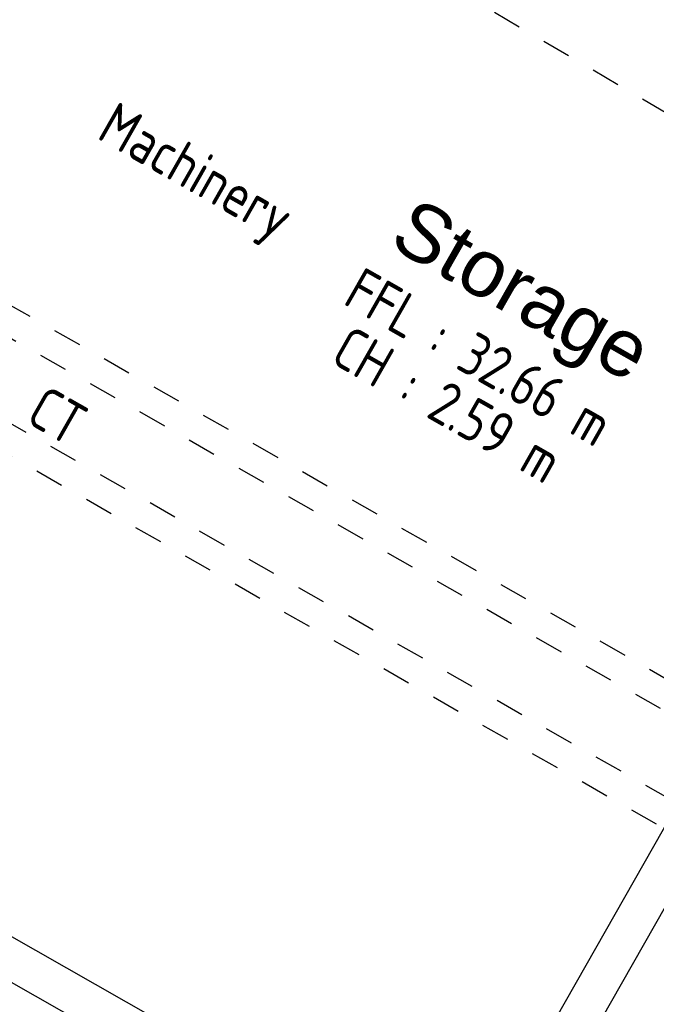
# Model space of a CAD drawing. Header units: metres. Extents: x 526783 to 527427, y 725511 to 725696.
# Tile 14 of 21: x 526970.98 to 526973.22, y 725610.55 to 725614. Entities that reach past the tile are written whole.
import ezdxf
from ezdxf.enums import TextEntityAlignment as Align

# ---------------------------------------------------------------- set-up
doc = ezdxf.new("R2010")
doc.units = ezdxf.units.M
doc.linetypes.add('DASHED', pattern=[0.75, 0.5, -0.25])
doc.layers.add('Service', color=254, linetype='Continuous')
doc.layers.add('Text', color=7, linetype='Continuous', lineweight=9)
doc.styles.add('arial', font='arial.ttf')
doc.styles.add('ISOCP', font='isocp.shx', dxfattribs={"width": 0.9})

msp = doc.modelspace()

# ---------------------------------------------------------------- linework, layer by layer
at = {"layer": 'Service', "linetype": 'DASHED', "ltscale": 0.2}
msp.add_lwpolyline([(526975.3241, 725612.4547), (526971.8906, 725614.4653, -0.41061), (526971.6359, 725615.4156), (526971.9815, 725616.0228)], format="xyb", dxfattribs=at)
at = {"layer": 'Service'}
for points in [[(526974.7097, 725613.4574), (526970.8683, 725615.6438), (526968.7314, 725611.8893), (526972.5728, 725609.7029)], [(526974.5188, 725613.405), (526970.9207, 725615.4529), (526968.9223, 725611.9418), (526972.5203, 725609.8939)]]:
    msp.add_lwpolyline(points, close=True, dxfattribs=at)
at = {"layer": 'Service', "linetype": 'DASHED', "ltscale": 0.2}
for points in [[(526970.0633, 725613.5016), (526974.4869, 725610.9838)], [(526970.0138, 725613.4147), (526974.4375, 725610.8969)], [(526974.3088, 725610.6709), (526969.8852, 725613.1887)], [(526974.2594, 725610.584), (526969.8357, 725613.1018)]]:
    msp.add_lwpolyline(points, dxfattribs=at)

# ---------------------------------------------------------------- texts
at = {"layer": 'Text', "style": 'ISOCP', "width": 0.9}
for s, p in [('Machinery', (526971.6425, 725613.5319)), ('CT', (526971.154, 725612.6736))]:
    msp.add_text(s, height=0.15, rotation=330.3529, dxfattribs=at).set_placement(p, align=Align.TOP_CENTER)
at = {"layer": 'Text', "style": 'arial'}
msp.add_text('Storage', height=0.2, rotation=330.3529, dxfattribs=at).set_placement((526972.6971, 725612.9644), align=Align.CENTER)
at = {"layer": 'Text', "style": 'ISOCP', "width": 0.9}
for s, p in [('FFL : 32.66 m', (526972.5576, 725612.7492)), ('CH : 2.59 m', (526972.4477, 725612.5824))]:
    msp.add_text(s, height=0.15, rotation=330.3529, dxfattribs=at).set_placement(p, align=Align.CENTER)

doc.saveas('drawing.dxf')
